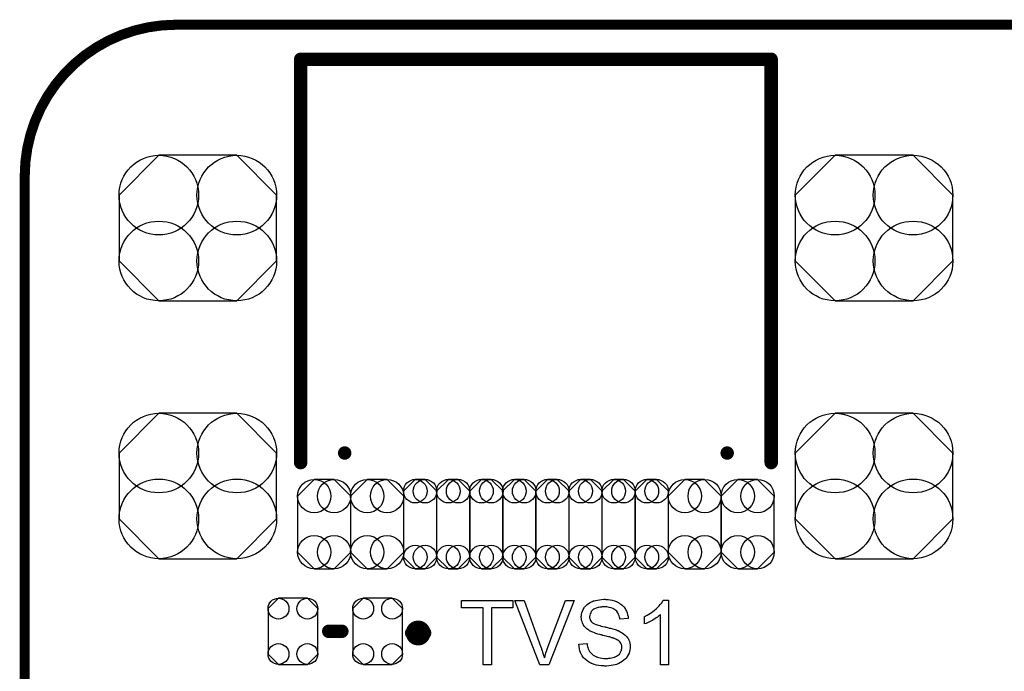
# Model space of a CAD drawing. Extents: x -0.07 to 0.96, y -0.15 to 1.54.
# Tile 12 of 14: x -0.05 to 0.53, y 1.16 to 1.54. Entities that reach past the tile are written whole.
import ezdxf

# ---------------------------------------------------------------- set-up
doc = ezdxf.new("R2010")
doc.units = 0
doc.layers.get('0').update_dxf_attribs({"linetype": 'CONTINUOUS'})
for name, color, linetype in [('gko', 6, 'CONTINUOUS'), ('gto', 2, 'CONTINUOUS'), ('gts', 1, 'CONTINUOUS')]:
    doc.layers.add(name, color=color, linetype=linetype)

# ---------------------------------------------------------------- blocks, each defined once
blk = doc.blocks.new('D35')
at = {"const_width": 0.003}
blk.add_lwpolyline([(-0.0015, 0, 1), (0.0015, 0, 1)], format="xyb", close=True, dxfattribs=at)
blk = doc.blocks.new('D34')
at = {"const_width": 0.00395}
blk.add_lwpolyline([(-0.001975, 0, 1), (0.001975, 0, 1)], format="xyb", close=True, dxfattribs=at)
blk = doc.blocks.new('D36')
at = {"const_width": 0.004}
blk.add_lwpolyline([(-0.002, 0, 1), (0.002, 0, 1)], format="xyb", close=True, dxfattribs=at)
blk = doc.blocks.new('D49')
blk.add_lwpolyline([(0.0148, -0.0135), (0.0148, 0.0135), (0.0086, 0.0197), (-0.0086, 0.0197), (-0.0148, 0.0135), (-0.0148, -0.0135), (-0.0086, -0.0197), (0.0086, -0.0197)], close=True)
for centre in [(-0.0086, 0.0135), (0.0086, 0.0135), (-0.0086, -0.0135), (0.0086, -0.0135)]:
    blk.add_circle(centre, 0.0062)
blk = doc.blocks.new('D57')
blk.add_lwpolyline([(0.0469, -0.0196), (0.0469, 0.0196), (0.0232, 0.0433), (-0.0232, 0.0433), (-0.0469, 0.0196), (-0.0469, -0.0196), (-0.0232, -0.0433), (0.0232, -0.0433)], close=True)
for centre in [(-0.0232, 0.0196), (0.0232, 0.0196), (-0.0232, -0.0196), (0.0232, -0.0196)]:
    blk.add_circle(centre, 0.0237)
blk = doc.blocks.new('D58')
blk.add_lwpolyline([(0.0059, 0.0266), (-0.0059, 0.0266), (-0.0158, 0.0167), (-0.0158, -0.0167), (-0.0059, -0.0266), (0.0059, -0.0266), (0.0158, -0.0167), (0.0158, 0.0167)], close=True)
for centre in [(-0.0059, 0.0167), (0.0059, 0.0167), (-0.0059, -0.0167), (0.0059, -0.0167)]:
    blk.add_circle(centre, 0.0099)
blk = doc.blocks.new('D59')
blk.add_lwpolyline([(0.0029, 0.0266), (-0.0029, 0.0266), (-0.0099, 0.0196), (-0.0099, -0.0196), (-0.0029, -0.0266), (0.0029, -0.0266), (0.0099, -0.0196), (0.0099, 0.0196)], close=True)
for centre in [(-0.0029, 0.0196), (0.0029, 0.0196), (-0.0029, -0.0196), (0.0029, -0.0196)]:
    blk.add_circle(centre, 0.007)
blk = doc.blocks.new('D63')
at = {"const_width": 0.004}
blk.add_lwpolyline([(-0.002, 0, 1), (0.002, 0, 1)], format="xyb", close=True, dxfattribs=at)

msp = doc.modelspace()

# ---------------------------------------------------------------- linework, layer by layer
at = {"layer": 'gko', "color": 6, "const_width": 0.006}
msp.add_lwpolyline([(0.04, 1.54, 0.414214), (-0.05, 1.45)], format="xyb", dxfattribs=at)
for points in [[(0.04, 1.54), (0.04, 1.54)], [(0.04, 1.54), (0.04, 1.54)], [(0.04, 1.54), (0.86, 1.54)], [(-0.05, -0.15), (-0.05, 1.45)]]:
    msp.add_lwpolyline(points, dxfattribs=at)
at = {"layer": 'gto', "color": 2}
for points, const_width in [([(0.1142, 1.2794), (0.1142, 1.5194)], 0.008), ([(0.1142, 1.5194), (0.2542, 1.5194)], 0.008), ([(0.2542, 1.5194), (0.3942, 1.5194)], 0.008), ([(0.3942, 1.2794), (0.3942, 1.5194)], 0.008), ([(0.1309, 1.179), (0.1387, 1.179)], 0.008), ([(0.1802, 1.178), (0.1802, 1.178)], 0.007), ([(0.188, 1.178), (0.188, 1.178)], 0.007), ([(0.188, 1.178), (0.188, 1.178)], 0.007)]:
    msp.add_lwpolyline(points, dxfattribs=dict(at, const_width=const_width))
for points in [[(0.2404, 1.1929), (0.2278, 1.1929), (0.2278, 1.159), (0.2227, 1.159), (0.2227, 1.1929), (0.21, 1.1929), (0.21, 1.1974), (0.2404, 1.1974), (0.2404, 1.1929)], [(0.2619, 1.159), (0.2566, 1.159), (0.2417, 1.1974), (0.2472, 1.1974), (0.2572, 1.1695), (0.2572, 1.1694), (0.2573, 1.1693), (0.2573, 1.1692), (0.2575, 1.1689), (0.2575, 1.1686), (0.2576, 1.1683), (0.2579, 1.1674), (0.2582, 1.1665), (0.2586, 1.1654), (0.2592, 1.1632), (0.2592, 1.1633), (0.2593, 1.1634), (0.2593, 1.1636), (0.2594, 1.1638), (0.2596, 1.1644), (0.2598, 1.1652), (0.2601, 1.1662), (0.2605, 1.1672), (0.2608, 1.1683), (0.2613, 1.1695), (0.2717, 1.1974), (0.2769, 1.1974), (0.2619, 1.159)], [(0.2958, 1.198), (0.2962, 1.198), (0.2972, 1.1979), (0.2984, 1.1977), (0.2996, 1.1975), (0.301, 1.1971), (0.3022, 1.1967), (0.3022, 1.1967), (0.3024, 1.1966), (0.3025, 1.1965), (0.3027, 1.1964), (0.3033, 1.1961), (0.304, 1.1956), (0.3048, 1.1951), (0.3057, 1.1944), (0.3065, 1.1935), (0.3072, 1.1926), (0.3072, 1.1925), (0.3072, 1.1925), (0.3073, 1.1923), (0.3075, 1.1921), (0.3077, 1.1916), (0.3081, 1.1909), (0.3085, 1.19), (0.3087, 1.1889), (0.309, 1.1878), (0.3091, 1.1866), (0.3042, 1.1862), (0.3042, 1.1863), (0.3042, 1.1864), (0.3042, 1.1865), (0.3041, 1.1868), (0.304, 1.1874), (0.3037, 1.1882), (0.3034, 1.1891), (0.3029, 1.19), (0.3023, 1.1909), (0.3015, 1.1916), (0.3014, 1.1917), (0.3011, 1.1919), (0.3006, 1.1922), (0.2999, 1.1926), (0.2989, 1.1929), (0.2978, 1.1932), (0.2964, 1.1935), (0.2949, 1.1935), (0.2941, 1.1935), (0.2937, 1.1935), (0.2933, 1.1934), (0.2923, 1.1933), (0.2912, 1.1931), (0.2901, 1.1928), (0.289, 1.1924), (0.2886, 1.1921), (0.2881, 1.1918), (0.288, 1.1917), (0.2878, 1.1915), (0.2875, 1.1911), (0.2871, 1.1907), (0.2868, 1.1901), (0.2864, 1.1894), (0.2862, 1.1886), (0.2861, 1.1877), (0.2861, 1.1876), (0.2861, 1.1874), (0.2861, 1.187), (0.2863, 1.1866), (0.2864, 1.186), (0.2867, 1.1855), (0.287, 1.1849), (0.2875, 1.1844), (0.2876, 1.1843), (0.2879, 1.1841), (0.2881, 1.184), (0.2883, 1.1839), (0.2886, 1.1837), (0.289, 1.1835), (0.2895, 1.1833), (0.2901, 1.1831), (0.2907, 1.1829), (0.2914, 1.1826), (0.2922, 1.1824), (0.2931, 1.1821), (0.2941, 1.1819), (0.2952, 1.1816), (0.2952, 1.1816), (0.2955, 1.1815), (0.2958, 1.1815), (0.2962, 1.1814), (0.2967, 1.1813), (0.2973, 1.1811), (0.2979, 1.1809), (0.2986, 1.1808), (0.3, 1.1804), (0.3014, 1.18), (0.3021, 1.1798), (0.3027, 1.1795), (0.3032, 1.1794), (0.3037, 1.1791), (0.3037, 1.1791), (0.3039, 1.1791), (0.304, 1.179), (0.3042, 1.1789), (0.3048, 1.1785), (0.3056, 1.1781), (0.3064, 1.1775), (0.3072, 1.1768), (0.308, 1.176), (0.3087, 1.1752), (0.3087, 1.1751), (0.309, 1.1748), (0.3092, 1.1743), (0.3095, 1.1737), (0.3098, 1.1729), (0.3101, 1.1719), (0.3102, 1.1709), (0.3103, 1.1698), (0.3103, 1.1697), (0.3103, 1.1697), (0.3103, 1.1695), (0.3103, 1.1693), (0.3102, 1.1687), (0.3101, 1.1679), (0.3098, 1.167), (0.3096, 1.166), (0.3091, 1.1651), (0.3085, 1.164), (0.3085, 1.1639), (0.3085, 1.1639), (0.3082, 1.1636), (0.3078, 1.1631), (0.3072, 1.1625), (0.3065, 1.1618), (0.3056, 1.1611), (0.3046, 1.1604), (0.3035, 1.1598), (0.3034, 1.1598), (0.3033, 1.1598), (0.3031, 1.1597), (0.3029, 1.1596), (0.3026, 1.1595), (0.3022, 1.1593), (0.3013, 1.1591), (0.3002, 1.1588), (0.299, 1.1586), (0.2976, 1.1584), (0.2961, 1.1583), (0.2952, 1.1583), (0.2947, 1.1584), (0.2942, 1.1584), (0.2937, 1.1584), (0.293, 1.1585), (0.2916, 1.1587), (0.2902, 1.1589), (0.2888, 1.1593), (0.2874, 1.1598), (0.2873, 1.1598), (0.2872, 1.1599), (0.287, 1.16), (0.2868, 1.1601), (0.2861, 1.1604), (0.2854, 1.1609), (0.2845, 1.1616), (0.2835, 1.1624), (0.2826, 1.1633), (0.2818, 1.1644), (0.2818, 1.1644), (0.2817, 1.1645), (0.2817, 1.1647), (0.2815, 1.1649), (0.2814, 1.1652), (0.2812, 1.1655), (0.2808, 1.1664), (0.2804, 1.1674), (0.2801, 1.1686), (0.2799, 1.1699), (0.2798, 1.1713), (0.2845, 1.1718), (0.2845, 1.1717), (0.2845, 1.1717), (0.2846, 1.1715), (0.2846, 1.1713), (0.2847, 1.1708), (0.2849, 1.17), (0.2851, 1.1693), (0.2853, 1.1685), (0.2857, 1.1677), (0.2861, 1.167), (0.2861, 1.1669), (0.2863, 1.1667), (0.2866, 1.1663), (0.287, 1.1659), (0.2876, 1.1654), (0.2882, 1.1649), (0.289, 1.1644), (0.2899, 1.164), (0.29, 1.164), (0.29, 1.1639), (0.2902, 1.1639), (0.2904, 1.1638), (0.2909, 1.1637), (0.2916, 1.1634), (0.2925, 1.1632), (0.2935, 1.1631), (0.2946, 1.1629), (0.2959, 1.1629), (0.2964, 1.1629), (0.2969, 1.1629), (0.2976, 1.163), (0.2984, 1.1631), (0.2992, 1.1632), (0.3001, 1.1634), (0.301, 1.1637), (0.3011, 1.1638), (0.3014, 1.1639), (0.3017, 1.1641), (0.3022, 1.1643), (0.3027, 1.1647), (0.3033, 1.1651), (0.3039, 1.1655), (0.3043, 1.1661), (0.3043, 1.1662), (0.3045, 1.1664), (0.3046, 1.1667), (0.3048, 1.1671), (0.3051, 1.1675), (0.3052, 1.1681), (0.3053, 1.1687), (0.3054, 1.1694), (0.3054, 1.1694), (0.3054, 1.1697), (0.3053, 1.17), (0.3053, 1.1705), (0.3051, 1.1709), (0.305, 1.1715), (0.3047, 1.172), (0.3043, 1.1725), (0.3042, 1.1726), (0.3041, 1.1728), (0.3039, 1.173), (0.3035, 1.1733), (0.303, 1.1737), (0.3024, 1.174), (0.3017, 1.1744), (0.3009, 1.1748), (0.3008, 1.1748), (0.3005, 1.1749), (0.3001, 1.175), (0.2998, 1.1751), (0.2994, 1.1752), (0.299, 1.1754), (0.2985, 1.1755), (0.298, 1.1757), (0.2973, 1.1758), (0.2966, 1.176), (0.2959, 1.1762), (0.295, 1.1764), (0.294, 1.1766), (0.294, 1.1766), (0.2938, 1.1767), (0.2935, 1.1768), (0.2932, 1.1769), (0.2928, 1.177), (0.2923, 1.1771), (0.2911, 1.1774), (0.2899, 1.1778), (0.2886, 1.1782), (0.2875, 1.1786), (0.287, 1.1788), (0.2866, 1.179), (0.2865, 1.179), (0.2865, 1.1791), (0.2861, 1.1793), (0.2856, 1.1796), (0.2851, 1.18), (0.2844, 1.1805), (0.2838, 1.1811), (0.2831, 1.1819), (0.2825, 1.1826), (0.2825, 1.1828), (0.2823, 1.183), (0.2821, 1.1835), (0.2819, 1.184), (0.2817, 1.1848), (0.2814, 1.1856), (0.2813, 1.1865), (0.2812, 1.1874), (0.2812, 1.1875), (0.2812, 1.1875), (0.2812, 1.1877), (0.2812, 1.1879), (0.2813, 1.1885), (0.2814, 1.1892), (0.2816, 1.19), (0.2819, 1.191), (0.2823, 1.1919), (0.2828, 1.1929), (0.2828, 1.1929), (0.2829, 1.193), (0.2831, 1.1933), (0.2835, 1.1937), (0.284, 1.1943), (0.2847, 1.1949), (0.2855, 1.1956), (0.2865, 1.1962), (0.2876, 1.1967), (0.2877, 1.1967), (0.2878, 1.1968), (0.288, 1.1969), (0.2882, 1.197), (0.2885, 1.1971), (0.2889, 1.1972), (0.2897, 1.1974), (0.2908, 1.1976), (0.292, 1.1978), (0.2932, 1.198), (0.2947, 1.1981), (0.2954, 1.1981), (0.2958, 1.198)], [(0.3331, 1.159), (0.3284, 1.159), (0.3284, 1.189), (0.3283, 1.189), (0.328, 1.1887), (0.3277, 1.1884), (0.3272, 1.188), (0.3266, 1.1875), (0.3258, 1.187), (0.3249, 1.1864), (0.3239, 1.1858), (0.3238, 1.1858), (0.3238, 1.1857), (0.3234, 1.1855), (0.3229, 1.1852), (0.3222, 1.1849), (0.3214, 1.1845), (0.3206, 1.1841), (0.3198, 1.1837), (0.3189, 1.1834), (0.3189, 1.1879), (0.319, 1.1879), (0.3191, 1.188), (0.3193, 1.1881), (0.3196, 1.1882), (0.3199, 1.1884), (0.3203, 1.1886), (0.3213, 1.1892), (0.3224, 1.1898), (0.3235, 1.1906), (0.3247, 1.1915), (0.3258, 1.1924), (0.3259, 1.1925), (0.3259, 1.1925), (0.3261, 1.1927), (0.3263, 1.1929), (0.3268, 1.1934), (0.3275, 1.1941), (0.3282, 1.1949), (0.3289, 1.1957), (0.3295, 1.1966), (0.33, 1.1976), (0.3331, 1.1976), (0.3331, 1.159)]]:
    msp.add_lwpolyline(points, dxfattribs=at)
at = {"layer": 'gto', "color": 2, "const_width": 0.007}
for points in [[(0.188, 1.178, 1), (0.1802, 1.178)], [(0.1802, 1.178, 1), (0.188, 1.178)]]:
    msp.add_lwpolyline(points, format="xyb", dxfattribs=at)

# ---------------------------------------------------------------- block references
at = {"layer": 'gko'}
for p in [(0.04, 1.54), (0.04, 1.54), (0.04, 1.54), (0.04, 1.54), (-0.05, 1.45), (-0.05, 1.45)]:
    msp.add_blockref('D35', p, dxfattribs=at)
at = {"layer": 'gto'}
for name, p in [('D36', (0.1142, 1.5194)), ('D36', (0.2542, 1.5194)), ('D36', (0.2542, 1.5194)), ('D36', (0.3942, 1.5194)), ('D36', (0.3942, 1.5194)), ('D36', (0.1142, 1.2794)), ('D36', (0.3942, 1.2794)), ('D36', (0.1309, 1.179)), ('D36', (0.1387, 1.179)), ('D34', (0.1802, 1.178)), ('D34', (0.1802, 1.178)), ('D34', (0.188, 1.178)), ('D34', (0.188, 1.178)), ('D34', (0.188, 1.178)), ('D34', (0.188, 1.178))]:
    msp.add_blockref(name, p, dxfattribs=at)
at = {"layer": 'gts'}
for name, p in [('D57', (0.053, 1.419)), ('D57', (0.4554, 1.419)), ('D57', (0.053, 1.2655)), ('D57', (0.4554, 1.2655)), ('D63', (0.1404, 1.2851)), ('D63', (0.368, 1.2851)), ('D58', (0.1282, 1.2428)), ('D58', (0.1597, 1.2428)), ('D59', (0.1853, 1.2428)), ('D59', (0.205, 1.2428)), ('D59', (0.2247, 1.2428)), ('D59', (0.2443, 1.2428)), ('D59', (0.264, 1.2428)), ('D59', (0.2837, 1.2428)), ('D59', (0.3034, 1.2428)), ('D59', (0.3231, 1.2428)), ('D58', (0.3487, 1.2428)), ('D58', (0.3802, 1.2428)), ('D49', (0.1096, 1.179)), ('D49', (0.16, 1.179))]:
    msp.add_blockref(name, p, dxfattribs=at)

doc.saveas('drawing.dxf')
